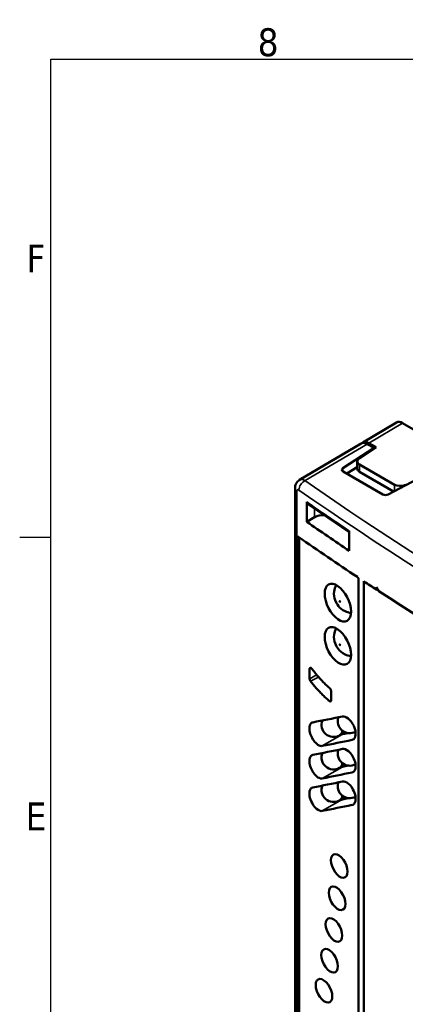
# Model space of a CAD drawing. Header units: millimetres. Extents: x 0 to 594, y 0 to 420.
# Tile 7 of 17: x 6 to 55, y 291 to 415. Entities that reach past the tile are written whole.
import ezdxf

# ---------------------------------------------------------------- set-up
doc = ezdxf.new("R2010")
doc.units = ezdxf.units.MM
doc.layers.get('0').update_dxf_attribs({"lineweight": 25})
for name, color, linetype, lineweight in [('Geometria schizzo (ISO)', 7, 'Continuous', 25), ('Simbolo (ISO)', 7, 'Continuous', 25), ('Visibile (ISO)', 7, 'Continuous', 50), ('Visibile sottile (ISO)', 7, 'Continuous', 35)]:
    doc.layers.add(name, color=color, linetype=linetype, lineweight=lineweight)
doc.styles.add('DEFAULT-ISO', font='TAHOMA.TTF')

# ---------------------------------------------------------------- blocks, each defined once
blk = doc.blocks.new('Bordi Default Border')
at = {"layer": 'Geometria schizzo (ISO)'}
blk.add_line((10, 350), (6.1, 350), dxfattribs=at)
at = {"layer": 'Geometria schizzo (ISO)', "flags": 128}
blk.add_lwpolyline([(10, 10), (10, 410), (584, 410), (584, 10), (10, 10)], dxfattribs=at)
at = {"layer": 'Simbolo (ISO)', "char_height": 3.5, "attachment_point": 7, "style": 'DEFAULT-ISO'}
for s, insert in [('8', (35.98, 410.32)), ('F', (6.94, 383.25)), ('E', (6.85, 313.25))]:
    blk.add_mtext(s, dxfattribs=dict(at, insert=insert))

msp = doc.modelspace()

# ---------------------------------------------------------------- linework, layer by layer
at = {"layer": 'Visibile (ISO)'}
for p, q in [((49.2, 361.92), (53.4, 364.43)), ((119.92, 326.39), (54.16, 364.36)), ((41.24, 357.21), (48.99, 361.79)), ((46.69, 358.68), (50.6, 361.23)), ((48.76, 359.94), (50.87, 361.32)), ((50.6, 361.23), (49.74, 361.72)), ((50.87, 361.32), (49.95, 361.84)), ((50.6, 361.23), (50.6, 361.14)), ((48.5, 358.62), (48.5, 359.55)), ((46.71, 358.28), (51.7, 355.41)), ((48.5, 358.8), (47.19, 358.01)), ((48.79, 359.14), (53.15, 356.62)), ((53.06, 355.75), (48.79, 358.22)), ((52.38, 355.4), (56.72, 357.69)), ((40.68, 280.32), (40.68, 356.17)), ((42.14, 351.98), (42.14, 354.46)), ((42.14, 351.98), (43.14, 352.54)), ((40.98, 285.71), (40.98, 349.96)), ((41.19, 285.83), (41.19, 350.02)), ((47.49, 350.84), (47.49, 348.32)), ((52.04, 348.63), (52.04, 348.63)), ((52.53, 348.31), (52.53, 348.31)), ((53.53, 347.66), (53.53, 347.66)), ((53.93, 347.4), (53.93, 347.4)), ((54.33, 347.14), (54.33, 347.14)), ((48.66, 344.73), (48.66, 280.47)), ((49.32, 279.83), (49.32, 344.5)), ((49.32, 344.5), (49.32, 279.83)), ((50.9, 343.77), (50.9, 343.46)), ((51.19, 343.29), (50.9, 343.46)), ((42.51, 333.51), (42.51, 332.26)), ((45.21, 330.72), (45.21, 329.57)), ((46.26, 325.18), (46.94, 325.57)), ((47.33, 325.46), (46.65, 325.3)), ((46.26, 321.09), (46.94, 321.49)), ((47.33, 321.38), (46.65, 321.22)), ((46.26, 317.01), (46.94, 317.4)), ((47.33, 317.29), (46.65, 317.14))]:
    msp.add_line(p, q, dxfattribs=at)
at = {"layer": 'Visibile (ISO)', "flags": 128}
for points in [[(49.74, 361.72), (49.71, 361.74), (49.67, 361.76), (49.64, 361.78), (49.6, 361.79), (49.57, 361.81), (49.53, 361.82), (49.5, 361.83), (49.47, 361.84), (49.43, 361.85), (49.4, 361.85), (49.37, 361.86), (49.33, 361.86), (49.3, 361.86), (49.27, 361.87), (49.24, 361.87), (49.21, 361.86), (49.18, 361.86), (49.15, 361.85), (49.12, 361.85), (49.09, 361.84), (49.07, 361.83), (49.04, 361.82), (49.01, 361.81), (48.99, 361.79)], [(40.68, 356.17), (40.71, 356.48), (40.75, 356.62), (40.82, 356.77), (40.9, 356.9), (41, 357.02), (41.11, 357.12), (41.23, 357.21)], [(41.24, 357.2), (41.24, 357.2), (41.24, 357.2), (41.24, 357.2), (41.24, 357.2), (41.24, 357.2), (41.24, 357.2), (41.24, 357.2), (41.24, 357.2), (41.24, 357.2), (41.24, 357.2), (41.24, 357.2), (41.24, 357.2), (41.24, 357.2), (41.24, 357.2), (41.24, 357.2), (41.24, 357.2), (41.24, 357.2), (41.24, 357.2), (41.24, 357.2), (41.24, 357.2), (41.25, 357.2), (41.25, 357.2), (41.25, 357.2), (41.25, 357.2)], [(42.24, 354.23), (42.23, 354.24), (42.22, 354.24), (42.22, 354.25), (42.21, 354.26), (42.2, 354.26), (42.2, 354.27), (42.19, 354.28), (42.19, 354.29), (42.18, 354.3), (42.18, 354.3), (42.17, 354.31), (42.17, 354.32), (42.16, 354.33), (42.16, 354.34), (42.16, 354.35), (42.15, 354.36), (42.15, 354.37), (42.15, 354.39), (42.15, 354.4), (42.14, 354.41), (42.14, 354.42), (42.14, 354.43), (42.14, 354.44), (42.14, 354.46)], [(47.49, 350.68), (44.85, 352.45), (42.24, 354.23)], [(41.14, 350.06), (41.13, 350.06), (41.12, 350.07), (41.11, 350.07), (41.1, 350.08), (41.09, 350.08), (41.08, 350.08), (41.07, 350.09), (41.06, 350.09), (41.05, 350.08), (41.04, 350.08), (41.03, 350.08), (41.02, 350.08), (41.02, 350.07), (41.01, 350.07), (41, 350.06), (41, 350.05), (40.99, 350.04), (40.99, 350.03), (40.99, 350.02), (40.98, 350.01), (40.98, 350), (40.98, 349.99), (40.98, 349.98), (40.98, 349.96)], [(48.66, 344.73), (48.66, 344.75), (48.66, 344.76), (48.66, 344.77), (48.66, 344.79), (48.65, 344.8), (48.65, 344.82), (48.65, 344.83), (48.64, 344.85), (48.64, 344.86), (48.63, 344.88), (48.62, 344.89), (48.62, 344.91), (48.61, 344.92), (48.6, 344.94), (48.59, 344.95), (48.58, 344.96), (48.57, 344.98), (48.56, 344.99), (48.55, 345), (48.54, 345.01), (48.53, 345.02), (48.52, 345.03), (48.51, 345.04), (48.5, 345.05)], [(46.06, 343.9), (45.74, 344.08), (45.43, 344.18), (45.14, 344.18), (44.89, 344.09), (44.69, 343.92), (44.53, 343.66), (44.44, 343.33), (44.41, 342.95), (44.44, 342.53), (44.53, 342.06), (44.69, 341.59), (44.89, 341.14), (45.14, 340.72), (45.43, 340.33), (45.74, 340), (46.06, 339.74), (46.38, 339.56), (46.7, 339.47), (46.99, 339.47), (47.24, 339.56), (47.44, 339.73), (47.6, 339.99), (47.7, 340.32), (47.73, 340.7), (47.7, 341.12), (47.6, 341.58), (47.44, 342.05), (47.24, 342.5), (46.99, 342.93), (46.7, 343.32), (46.38, 343.65), (46.06, 343.9)], [(45.83, 344.04), (45.74, 343.82), (45.66, 343.62), (45.62, 343.42), (45.59, 343.24), (45.57, 342.91), (45.59, 342.63), (45.63, 342.38), (45.7, 342.15), (45.88, 341.75), (45.99, 341.57), (46.12, 341.4), (46.28, 341.23), (46.46, 341.06), (46.68, 340.89), (46.96, 340.74), (47.12, 340.67), (47.3, 340.61), (47.5, 340.56), (47.72, 340.53)], [(45.83, 344.04), (45.74, 343.82), (45.66, 343.62), (45.62, 343.42), (45.59, 343.24), (45.57, 342.91), (45.59, 342.63), (45.63, 342.38), (45.7, 342.15), (45.88, 341.75), (45.99, 341.57), (46.12, 341.4), (46.28, 341.23), (46.46, 341.06), (46.68, 340.89), (46.96, 340.74), (47.12, 340.67), (47.3, 340.61), (47.5, 340.56), (47.72, 340.53)], [(46.06, 338.47), (45.74, 338.65), (45.43, 338.75), (45.14, 338.75), (44.89, 338.66), (44.69, 338.49), (44.53, 338.23), (44.44, 337.9), (44.41, 337.52), (44.44, 337.1), (44.53, 336.63), (44.69, 336.16), (44.89, 335.71), (45.14, 335.29), (45.43, 334.9), (45.74, 334.57), (46.06, 334.31), (46.38, 334.13), (46.7, 334.04), (46.99, 334.04), (47.24, 334.13), (47.44, 334.3), (47.6, 334.56), (47.7, 334.89), (47.73, 335.27), (47.7, 335.69), (47.6, 336.15), (47.44, 336.63), (47.24, 337.07), (46.99, 337.5), (46.7, 337.89), (46.38, 338.22), (46.06, 338.47)], [(45.83, 338.61), (45.74, 338.4), (45.66, 338.19), (45.62, 338), (45.59, 337.81), (45.57, 337.48), (45.59, 337.2), (45.63, 336.95), (45.7, 336.72), (45.88, 336.32), (45.99, 336.14), (46.12, 335.97), (46.28, 335.8), (46.46, 335.63), (46.68, 335.47), (46.96, 335.31), (47.12, 335.24), (47.3, 335.18), (47.5, 335.13), (47.72, 335.1)], [(45.83, 338.61), (45.74, 338.4), (45.66, 338.19), (45.62, 338), (45.59, 337.81), (45.57, 337.48), (45.59, 337.2), (45.63, 336.95), (45.7, 336.72), (45.88, 336.32), (45.99, 336.14), (46.12, 335.97), (46.28, 335.8), (46.46, 335.63), (46.68, 335.47), (46.96, 335.31), (47.12, 335.24), (47.3, 335.18), (47.5, 335.13), (47.72, 335.1)], [(42.51, 333.51), (42.51, 333.53), (42.51, 333.55), (42.52, 333.57), (42.52, 333.58), (42.53, 333.6), (42.54, 333.61), (42.55, 333.62), (42.56, 333.63), (42.57, 333.64), (42.58, 333.65), (42.59, 333.65), (42.6, 333.66), (42.62, 333.66), (42.63, 333.65), (42.65, 333.65), (42.67, 333.64), (42.68, 333.64), (42.7, 333.63), (42.71, 333.62), (42.73, 333.6), (42.75, 333.59), (42.76, 333.57), (42.78, 333.55), (42.79, 333.53)], [(42.79, 333.53), (42.88, 333.42), (42.97, 333.3), (43.06, 333.18), (43.15, 333.07), (43.24, 332.95), (43.33, 332.84), (43.42, 332.73), (43.51, 332.62), (43.61, 332.51), (43.7, 332.41), (43.79, 332.3), (43.89, 332.2), (43.98, 332.1), (44.08, 332), (44.17, 331.9), (44.27, 331.8), (44.37, 331.7), (44.46, 331.61), (44.56, 331.52), (44.65, 331.43), (44.75, 331.34), (44.85, 331.25), (44.94, 331.16), (45.04, 331.08)], [(42.62, 331.96), (42.62, 331.97), (42.61, 331.98), (42.6, 331.99), (42.59, 332), (42.59, 332.02), (42.58, 332.03), (42.57, 332.04), (42.57, 332.05), (42.56, 332.07), (42.55, 332.08), (42.55, 332.09), (42.54, 332.11), (42.54, 332.12), (42.53, 332.13), (42.53, 332.15), (42.53, 332.16), (42.52, 332.17), (42.52, 332.19), (42.52, 332.2), (42.52, 332.21), (42.51, 332.22), (42.51, 332.24), (42.51, 332.25), (42.51, 332.26)], [(42.62, 331.96), (42.72, 331.84), (42.81, 331.72), (42.91, 331.61), (43, 331.49), (43.1, 331.38), (43.2, 331.26), (43.29, 331.15), (43.39, 331.04), (43.49, 330.93), (43.59, 330.83), (43.69, 330.72), (43.78, 330.62), (43.88, 330.51), (43.98, 330.41), (44.08, 330.31), (44.18, 330.21), (44.28, 330.12), (44.38, 330.02), (44.48, 329.93), (44.58, 329.83), (44.68, 329.74), (44.79, 329.65), (44.89, 329.56), (44.99, 329.48)], [(45.04, 331.08), (45.05, 331.07), (45.06, 331.05), (45.07, 331.04), (45.08, 331.03), (45.1, 331.02), (45.11, 331), (45.12, 330.99), (45.12, 330.98), (45.13, 330.96), (45.14, 330.94), (45.15, 330.93), (45.16, 330.91), (45.17, 330.9), (45.17, 330.88), (45.18, 330.86), (45.19, 330.85), (45.19, 330.83), (45.19, 330.81), (45.2, 330.8), (45.2, 330.78), (45.2, 330.77), (45.21, 330.75), (45.21, 330.74), (45.21, 330.72)], [(45.21, 329.57), (45.21, 329.55), (45.2, 329.53), (45.2, 329.52), (45.2, 329.5), (45.19, 329.49), (45.19, 329.48), (45.18, 329.47), (45.18, 329.46), (45.17, 329.45), (45.16, 329.44), (45.15, 329.43), (45.14, 329.43), (45.13, 329.42), (45.12, 329.42), (45.11, 329.42), (45.09, 329.42), (45.08, 329.42), (45.07, 329.43), (45.05, 329.43), (45.04, 329.44), (45.03, 329.45), (45.01, 329.45), (45, 329.46), (44.99, 329.48)], [(46.64, 327.54), (46.8, 327.55), (46.98, 327.51), (47.16, 327.42), (47.35, 327.29), (47.53, 327.12), (47.68, 326.96), (47.78, 326.82), (47.86, 326.7), (47.93, 326.59), (47.99, 326.47), (48.05, 326.35), (48.1, 326.22), (48.15, 326.1), (48.19, 325.97), (48.22, 325.85), (48.25, 325.73), (48.27, 325.6), (48.28, 325.42), (48.28, 325.22), (48.24, 325.01), (48.17, 324.85), (48.07, 324.71), (47.94, 324.63), (47.84, 324.6)], [(44.1, 323.84), (43.98, 323.83), (43.84, 323.86), (43.7, 323.91), (43.56, 323.98), (43.41, 324.09), (43.27, 324.22), (43.14, 324.36), (43.02, 324.51), (42.91, 324.67), (42.81, 324.84), (42.73, 325.01), (42.65, 325.19), (42.59, 325.37), (42.54, 325.55), (42.5, 325.73), (42.48, 325.9), (42.48, 326.08), (42.5, 326.25), (42.53, 326.4), (42.58, 326.53), (42.66, 326.64), (42.75, 326.72), (42.84, 326.78), (42.92, 326.8)], [(46.48, 325.3), (46.58, 325.29), (46.65, 325.3)], [(44.1, 319.76), (43.98, 319.75), (43.84, 319.77), (43.7, 319.82), (43.56, 319.9), (43.41, 320.01), (43.27, 320.13), (43.14, 320.28), (43.02, 320.43), (42.91, 320.59), (42.81, 320.76), (42.73, 320.93), (42.65, 321.11), (42.59, 321.29), (42.54, 321.47), (42.5, 321.65), (42.48, 321.82), (42.48, 321.99), (42.5, 322.16), (42.53, 322.32), (42.58, 322.45), (42.66, 322.56), (42.75, 322.64), (42.84, 322.69), (42.92, 322.72)], [(46.64, 323.46), (46.8, 323.47), (46.98, 323.42), (47.17, 323.33), (47.38, 323.19), (47.59, 322.98), (47.79, 322.73), (47.95, 322.47), (48.07, 322.23), (48.15, 322.03), (48.21, 321.83), (48.25, 321.63), (48.28, 321.45), (48.28, 321.28), (48.28, 321.14), (48.26, 321.01), (48.23, 320.9), (48.19, 320.81), (48.15, 320.73), (48.1, 320.67), (48.05, 320.62), (48, 320.58), (47.95, 320.55), (47.89, 320.53), (47.84, 320.51)], [(46.48, 321.22), (46.58, 321.21), (46.65, 321.22)], [(46.64, 319.38), (46.8, 319.38), (46.98, 319.34), (47.17, 319.25), (47.38, 319.1), (47.59, 318.9), (47.79, 318.65), (47.95, 318.38), (48.07, 318.15), (48.15, 317.95), (48.21, 317.75), (48.25, 317.55), (48.28, 317.36), (48.28, 317.2), (48.28, 317.05), (48.26, 316.93), (48.23, 316.82), (48.19, 316.73), (48.15, 316.65), (48.1, 316.58), (48.05, 316.53), (48, 316.5), (47.95, 316.47), (47.89, 316.45), (47.84, 316.43)], [(44.1, 315.68), (43.94, 315.67), (43.76, 315.72), (43.57, 315.81), (43.37, 315.96), (43.16, 316.17), (42.97, 316.42), (42.81, 316.69), (42.69, 316.93), (42.61, 317.13), (42.55, 317.33), (42.51, 317.53), (42.49, 317.71), (42.48, 317.88), (42.49, 318.02), (42.51, 318.14), (42.54, 318.25), (42.57, 318.34), (42.62, 318.42), (42.67, 318.49), (42.71, 318.53), (42.76, 318.57), (42.81, 318.6), (42.86, 318.62), (42.92, 318.63)], [(46.58, 317.11), (46.58, 317.11), (46.57, 317.11), (46.56, 317.11), (46.55, 317.1), (46.55, 317.1), (46.54, 317.1), (46.53, 317.1), (46.53, 317.1), (46.52, 317.1), (46.51, 317.1), (46.5, 317.1), (46.5, 317.1), (46.49, 317.1), (46.48, 317.1), (46.47, 317.1), (46.47, 317.09), (46.46, 317.09), (46.45, 317.09), (46.44, 317.09), (46.44, 317.09), (46.43, 317.09), (46.42, 317.09), (46.41, 317.1), (46.41, 317.1)], [(46.48, 317.14), (46.58, 317.13), (46.65, 317.14)], [(46.23, 310.09), (45.96, 310.23), (45.7, 310.27), (45.49, 310.21), (45.33, 310.05), (45.22, 309.8), (45.19, 309.49), (45.22, 309.13), (45.33, 308.74), (45.49, 308.36), (45.7, 308.01), (45.96, 307.7), (46.23, 307.48), (46.49, 307.34), (46.75, 307.3), (46.96, 307.36), (47.13, 307.52), (47.24, 307.77), (47.27, 308.08), (47.24, 308.44), (47.13, 308.83), (46.96, 309.21), (46.75, 309.56), (46.49, 309.87), (46.23, 310.09)], [(45.96, 306.03), (45.7, 306.17), (45.44, 306.21), (45.23, 306.15), (45.06, 305.99), (44.96, 305.74), (44.92, 305.43), (44.96, 305.07), (45.06, 304.68), (45.23, 304.3), (45.44, 303.95), (45.7, 303.64), (45.96, 303.42), (46.23, 303.28), (46.49, 303.24), (46.7, 303.3), (46.87, 303.46), (46.97, 303.71), (47.01, 304.02), (46.97, 304.38), (46.87, 304.77), (46.7, 305.15), (46.49, 305.5), (46.23, 305.81), (45.96, 306.03)], [(45.56, 302.06), (45.29, 302.2), (45.04, 302.24), (44.83, 302.18), (44.66, 302.03), (44.56, 301.78), (44.52, 301.46), (44.56, 301.11), (44.66, 300.71), (44.83, 300.33), (45.04, 299.98), (45.29, 299.68), (45.56, 299.45), (45.83, 299.31), (46.08, 299.27), (46.3, 299.34), (46.46, 299.49), (46.57, 299.74), (46.6, 300.05), (46.57, 300.41), (46.46, 300.8), (46.3, 301.18), (46.08, 301.53), (45.83, 301.84), (45.56, 302.06)], [(45.01, 298.2), (44.74, 298.34), (44.49, 298.38), (44.28, 298.32), (44.11, 298.16), (44.01, 297.91), (43.97, 297.6), (44.01, 297.24), (44.11, 296.85), (44.28, 296.47), (44.49, 296.12), (44.74, 295.81), (45.01, 295.59), (45.28, 295.45), (45.53, 295.41), (45.74, 295.47), (45.91, 295.62), (46.02, 295.87), (46.05, 296.19), (46.02, 296.55), (45.91, 296.94), (45.74, 297.32), (45.53, 297.67), (45.28, 297.97), (45.01, 298.2)], [(44.31, 294.43), (44.05, 294.57), (43.8, 294.61), (43.58, 294.55), (43.42, 294.4), (43.31, 294.15), (43.28, 293.84), (43.31, 293.48), (43.42, 293.08), (43.58, 292.7), (43.8, 292.35), (44.05, 292.05), (44.31, 291.82), (44.58, 291.68), (44.83, 291.64), (45.05, 291.7), (45.21, 291.86), (45.32, 292.11), (45.35, 292.42), (45.32, 292.78), (45.21, 293.17), (45.05, 293.55), (44.83, 293.9), (44.58, 294.21), (44.31, 294.43)]]:
    msp.add_lwpolyline(points, dxfattribs=at)
at = {"layer": 'Visibile (ISO)'}
for centre, start, end in [((47.54, 326.94), 160.7683, 299.0614), ((45.51, 326.47), 158.0077, 300), ((45.51, 322.39), 158.0077, 300), ((47.54, 322.86), 160.7683, 299.0613), ((45.51, 318.31), 158.0077, 300), ((47.54, 318.78), 160.7683, 299.0613)]:
    msp.add_arc(centre, 1.5, start, end, dxfattribs=at)
for centre, major_axis, ratio, start_param, end_param in [((54.16, 363.13), (-0.75, 1.3), 0.577306, 5.497825, 6.291911), ((49.95, 360.62), (-0.75, 1.3), 0.577306, 5.497825, 6.426147), ((49.5, 359.55), (-1, -0.008), 0.582366, 5.545707, 7.064143), ((47.06, 358.49), (-0.5, -0.004), 0.582366, 5.545707, 7.064143), ((49.5, 358.62), (-1, 0.007), 0.57229, 0.004288, 0.789686), ((41.68, 356.17), (-1, 0), 0.57735, 6.282876, 6.283185), ((53.86, 357.04), (-1, -0.008), 0.582366, 0.780958, 2.299394), ((52.05, 355.61), (-0.5, -0.004), 0.582366, 0.780958, 2.299394), ((44.15, 351.89), (1.5, 0.05), 0.597134, 1.410988, 2.285119), ((426.1, 551.09), (499.91, 15.67), 0.597134, 3.818096, 3.834629), ((426.1, 534.27), (500, 0), 0.57735, 3.833668, 3.856432), ((426.1, 534.27), (500, 0), 0.57735, 3.858938, 3.863735), ((45.96, 339.01), (-5.75, 11.22), 0.527175, 4.822383, 4.870186), ((426.1, 534.27), (500, 0), 0.57735, 3.864672, 3.995043), ((426.1, 537.22), (498.76, 206.94), 0.148223, 3.777097, 3.788611), ((426.1, 534.03), (498.76, 206.94), 0.148223, 3.780784, 3.792295), ((426.1, 533.14), (498.76, 206.94), 0.148223, 3.777097, 3.788611), ((426.1, 529.95), (498.76, 206.94), 0.148223, 3.780784, 3.792295), ((426.1, 529.05), (498.76, 206.94), 0.148223, 3.777097, 3.788611), ((426.1, 525.87), (498.76, 206.94), 0.148223, 3.780784, 3.792295)]:
    msp.add_ellipse(centre, major_axis=major_axis, ratio=ratio, start_param=start_param, end_param=end_param, dxfattribs=at)
at = {"layer": 'Visibile sottile (ISO)'}
for p, q in [((54.16, 364.36), (49.95, 361.84)), ((41.93, 357.14), (49.74, 361.72)), ((46.69, 358.68), (46.69, 358.29)), ((48.79, 359.14), (48.79, 358.22)), ((41.24, 357.2), (41.24, 357.2)), ((40.91, 355.81), (40.91, 279.96)), ((53.15, 355.8), (53.15, 356.62)), ((43.14, 352.54), (43.14, 353.61)), ((45.21, 353.17), (45.21, 353.17)), ((40.98, 349.96), (41.14, 350.06)), ((48.79, 350.77), (48.79, 350.77)), ((44.1, 323.84), (46.58, 325.27)), ((47.36, 325.45), (46.58, 325.27)), ((47.84, 324.6), (48.1, 324.74)), ((47.36, 321.37), (46.58, 321.19)), ((44.1, 319.76), (46.58, 321.19)), ((47.84, 320.51), (48.1, 320.66)), ((44.1, 315.68), (46.58, 317.11)), ((47.36, 317.29), (46.58, 317.11)), ((47.84, 316.43), (48.1, 316.58))]:
    msp.add_line(p, q, dxfattribs=at)
at = {"layer": 'Visibile sottile (ISO)', "flags": 128}
for points in [[(41.25, 357.2), (41.27, 357.22), (41.29, 357.23), (41.32, 357.24), (41.34, 357.25), (41.37, 357.26), (41.39, 357.26), (41.42, 357.27), (41.45, 357.27), (41.47, 357.27), (41.5, 357.27), (41.53, 357.27), (41.56, 357.27), (41.59, 357.27), (41.62, 357.26), (41.65, 357.26), (41.68, 357.25), (41.71, 357.24), (41.74, 357.23), (41.77, 357.22), (41.81, 357.2), (41.84, 357.19), (41.87, 357.17), (41.9, 357.15), (41.93, 357.14)], [(41.17, 355.95), (41.15, 355.97), (41.14, 355.97), (41.12, 355.98), (41.1, 355.99), (41.09, 355.99), (41.07, 356), (41.06, 356), (41.04, 356), (41.03, 356), (41.01, 356), (41, 355.99), (40.99, 355.99), (40.98, 355.98), (40.97, 355.97), (40.96, 355.96), (40.95, 355.95), (40.94, 355.93), (40.93, 355.92), (40.93, 355.9), (40.92, 355.88), (40.92, 355.87), (40.91, 355.85), (40.91, 355.83), (40.91, 355.81)], [(46.58, 325.27), (46.58, 325.27), (46.57, 325.27), (46.57, 325.27), (46.56, 325.27), (46.55, 325.27), (46.55, 325.27), (46.54, 325.27), (46.54, 325.27), (46.53, 325.26), (46.52, 325.26), (46.51, 325.26), (46.51, 325.26), (46.5, 325.26), (46.49, 325.26), (46.48, 325.26), (46.48, 325.26), (46.47, 325.26), (46.46, 325.26), (46.45, 325.26), (46.44, 325.26), (46.43, 325.26), (46.42, 325.26), (46.41, 325.26), (46.41, 325.26)], [(46.58, 321.19), (46.58, 321.19), (46.57, 321.19), (46.57, 321.19), (46.56, 321.19), (46.55, 321.19), (46.55, 321.19), (46.54, 321.18), (46.54, 321.18), (46.53, 321.18), (46.52, 321.18), (46.51, 321.18), (46.51, 321.18), (46.5, 321.18), (46.49, 321.18), (46.48, 321.18), (46.48, 321.18), (46.47, 321.18), (46.46, 321.18), (46.45, 321.18), (46.44, 321.18), (46.43, 321.18), (46.42, 321.18), (46.41, 321.18), (46.41, 321.18)]]:
    msp.add_lwpolyline(points, dxfattribs=at)
at = {"layer": 'Visibile sottile (ISO)'}
for centre, major_axis, ratio, start_param, end_param in [((41.94, 356.32), (-0.572, -0.82), 0.628115, 3.98728, 5.549388), ((426.09, 544.54), (-499, -3.8), 0.582366, 0.687742, 0.874175), ((41.68, 356.17), (-1, 0), 0.57735, 0, 0.691369), ((426.32, 543.86), (-500.32, -3.79), 0.582356, 0.687852, 0.874159), ((426.1, 525.18), (499.93, -14.6), 0.556881, 3.853072, 3.869605), ((126.02, 1745.79), (-906.97, -1414.47), 0.606775, 0.746059, 0.746232), ((-27.63, 5629.74), (3526.59, 5499.87), 0.606775, 3.969025, 3.969211), ((118.39, 5488.08), (-3648.95, -5348.63), 0.587572, 0.844066, 0.844274), ((-132.22, 3261.64), (1594.23, 3259.5), 0.562066, 3.930724, 3.930816), ((45.51, 326.47), (0.75, -1.3), 0.57735, 1.810884, 1.98332), ((45.51, 326.47), (0.75, -1.3), 0.57735, 0, 0.731849), ((46.74, 324.91), (-0.09, 0.389), 0.804092, 0.000435, 0.241404), ((45.51, 322.39), (0.75, -1.3), 0.57735, 1.810884, 1.98332), ((45.51, 322.39), (0.75, -1.3), 0.57735, 0, 0.731849), ((46.74, 320.83), (-0.09, 0.389), 0.804092, 0.000435, 0.241404), ((45.51, 318.31), (0.75, -1.3), 0.57735, 1.810884, 1.98332), ((45.51, 318.31), (0.75, -1.3), 0.57735, 0, 0.731849), ((46.74, 316.75), (-0.09, 0.389), 0.804092, 0.000434, 0.241403)]:
    msp.add_ellipse(centre, major_axis=major_axis, ratio=ratio, start_param=start_param, end_param=end_param, dxfattribs=at)
for centre in [(46.31, 341.97), (46.31, 341.97), (46.31, 336.54), (46.31, 336.54)]:
    msp.add_ellipse(centre, major_axis=(-0.05, 0.0866), ratio=0.57735, dxfattribs=at)

# ---------------------------------------------------------------- block references
msp.add_blockref('Bordi Default Border', (0, 0))

doc.saveas('drawing.dxf')
